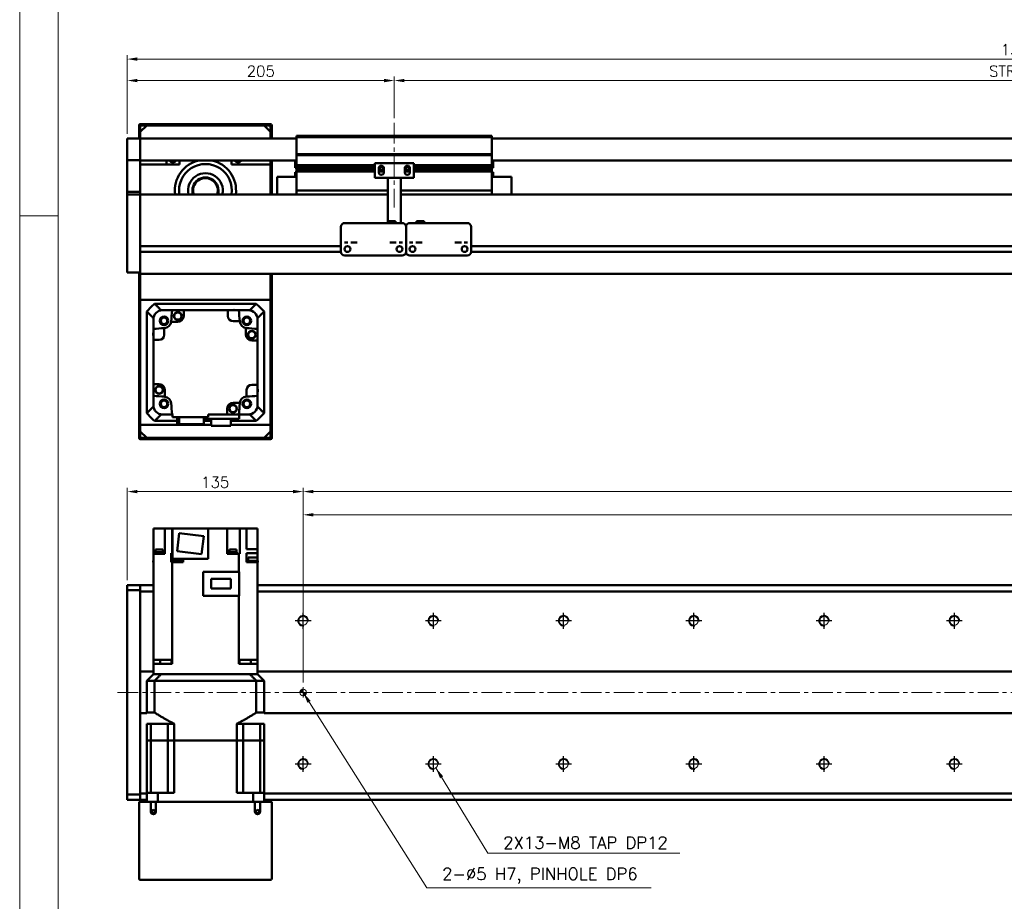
# Model space of a CAD drawing. Header units: millimetres. Extents: x 46891 to 51038, y 6223 to 10291.
# Tile 2 of 5: x 48547 to 49303, y 8883 to 9560. Entities that reach past the tile are written whole.
import ezdxf

# ---------------------------------------------------------------- set-up
doc = ezdxf.new("R2010")
doc.units = ezdxf.units.MM
doc.header["$LTSCALE"] = 0.5
doc.linetypes.add('CENTER', pattern=[50.8, 31.75, -6.35, 6.35, -6.35])
doc.layers.get('0').update_dxf_attribs({"lineweight": 20})
doc.layers.add('1', color=1, linetype='CENTER', lineweight=13)
doc.layers.add('외형선(ISO)', color=7, linetype='Continuous', lineweight=50)
doc.layers.add('C', color=1, linetype='CENTER')
doc.layers.add('DIM', color=4, linetype='Continuous')
doc.styles.add('DSR TEXT', font='romans.shx', dxfattribs={"bigfont": 'whgtxt.shx'})
doc.styles.get("Standard").update_dxf_attribs({"font": 'romans.shx', "bigfont": 'whgtxt.shx'})
doc.dimstyles.new('DSR', dxfattribs={"dimscale": 2, "dimtxt": 3, "dimasz": 3, "dimexe": 0.5, "dimexo": 0.5, "dimgap": 0.5, "dimtad": 1, "dimdsep": 46, "dimtxsty": 'Standard', "dimcen": 2.5, "dimclrd": 4, "dimclre": 4, "dimclrt": 2, "dimadec": 0, "dimazin": 2, "dimtfac": 1, "dimtmove": 0, "dimatfit": 3, "dimfxl": 0, "dimlwd": -1, "dimlwe": -1, "dimarcsym": 0})

# ---------------------------------------------------------------- blocks, each defined once
blk = doc.blocks.new('A$C1C1952E1')
at = {"color": 1}
blk.add_lwpolyline([(0, 0), (420, 0), (420, 297), (0, 297)], close=True, dxfattribs=at)
at = {"color": 3}
blk.add_lwpolyline([(5, 5), (415, 5), (415, 292), (5, 292)], close=True, dxfattribs=at)
blk = doc.blocks.new('*D81')
at = {"color": 1, "linetype": 'ByBlock'}
for p, q in [((48629.29, 9472.83), (48629.29, 9516.64)), ((48826.49, 9513.64), (48637.09, 9513.64)), ((48834.29, 9484.83), (48834.29, 9516.64))]:
    blk.add_line(p, q, dxfattribs=at)
at = {"color": 1}
for points in [[(48637.09, 9514.94), (48637.09, 9512.34), (48629.29, 9513.64)], [(48826.49, 9514.94), (48826.49, 9512.34), (48834.29, 9513.64)]]:
    blk.add_solid(points, dxfattribs=at)
at = {"layer": 'Defpoints', "color": 0}
for p in [(48629.29, 9513.64), (48834.29, 9481.23), (48629.29, 9469.23)]:
    blk.add_point(p, dxfattribs=at)
at = {"color": 3, "insert": (48731.79, 9520.84), "char_height": 8.4, "attachment_point": 5, "style": 'DSR TEXT'}
blk.add_mtext('205', dxfattribs=at)
blk = doc.blocks.new('*D82')
at = {"color": 1, "linetype": 'ByBlock'}
for p, q in [((48834.29, 9484.83), (48834.29, 9516.64)), ((48842.09, 9513.64), (49826.49, 9513.64)), ((49834.29, 9484.83), (49834.29, 9516.64))]:
    blk.add_line(p, q, dxfattribs=at)
at = {"color": 1}
for points in [[(48842.09, 9514.94), (48842.09, 9512.34), (48834.29, 9513.64)], [(49826.49, 9514.94), (49826.49, 9512.34), (49834.29, 9513.64)]]:
    blk.add_solid(points, dxfattribs=at)
at = {"layer": 'Defpoints', "color": 0}
for p in [(49834.29, 9513.64), (48834.29, 9481.23), (49834.29, 9481.23)]:
    blk.add_point(p, dxfattribs=at)
at = {"color": 3, "insert": (49334.29, 9520.84), "char_height": 8.4, "attachment_point": 5, "style": 'DSR TEXT'}
blk.add_mtext('STROKE : 1000', dxfattribs=at)
blk = doc.blocks.new('*D84')
at = {"color": 1, "linetype": 'ByBlock'}
for p, q in [((48629.29, 9472.83), (48629.29, 9533.13)), ((49999.29, 9472.83), (49999.29, 9533.13)), ((49991.49, 9530.13), (48637.09, 9530.13))]:
    blk.add_line(p, q, dxfattribs=at)
at = {"color": 1}
for points in [[(48637.09, 9531.43), (48637.09, 9528.83), (48629.29, 9530.13)], [(49991.49, 9531.43), (49991.49, 9528.83), (49999.29, 9530.13)]]:
    blk.add_solid(points, dxfattribs=at)
at = {"layer": 'Defpoints', "color": 0}
for p in [(48629.29, 9530.13), (48629.29, 9469.23), (49999.29, 9469.23)]:
    blk.add_point(p, dxfattribs=at)
at = {"color": 3, "insert": (49314.29, 9537.33), "char_height": 8.4, "attachment_point": 5, "style": 'DSR TEXT'}
blk.add_mtext('1370', dxfattribs=at)
blk = doc.blocks.new('tap8')
blk.add_circle((0, 0), 3.4)
at = {"layer": 'C', "color": 1, "linetype": 'CENTER'}
for p, q in [((-6.05, 0), (6.05, 0)), ((0, -6.05), (0, 6.05))]:
    blk.add_line(p, q, dxfattribs=at)
at = {"layer": 'DIM', "color": 3}
blk.add_arc((0, 0), 4, 263.84551, 189.43144, dxfattribs=at)
blk = doc.blocks.new('A$C33E56CC6')
h = blk.add_hatch()
h.set_pattern_fill('ANSI31', color=256, style=0)
h.set_pattern_definition([(45, (-7065.45672, -6508.5399), (-0.0883883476, 0.0883883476), [])])
h.paths.add_polyline_path([(4, 6.5, 0.414214), (1.5, 4), (4, 4)])
h.paths.add_polyline_path([(6.5, 4), (4, 4), (4, 1.5, 0.414214)])
blk.add_circle((4, 4), 2.5)
at = {"layer": '1'}
for p, q in [((4, 0), (4, 8)), ((0, 4), (8, 4))]:
    blk.add_line(p, q, dxfattribs=at)
blk = doc.blocks.new('*D86')
at = {"color": 1, "linetype": 'ByBlock'}
for p, q in [((48764.29, 9051.34), (48764.29, 9183.16)), ((48772.09, 9180.16), (49956.49, 9180.16)), ((49964.29, 9051.34), (49964.29, 9183.16))]:
    blk.add_line(p, q, dxfattribs=at)
at = {"color": 1}
for points in [[(48772.09, 9181.46), (48772.09, 9178.86), (48764.29, 9180.16)], [(49956.49, 9181.46), (49956.49, 9178.86), (49964.29, 9180.16)]]:
    blk.add_solid(points, dxfattribs=at)
at = {"layer": 'Defpoints', "color": 0}
for p in [(49964.29, 9180.16), (48764.29, 9047.74), (49964.29, 9047.74)]:
    blk.add_point(p, dxfattribs=at)
at = {"color": 3, "insert": (49364.29, 9187.36), "char_height": 8.4, "attachment_point": 5, "style": 'DSR TEXT'}
blk.add_mtext('1200%%P0.02', dxfattribs=at)
blk = doc.blocks.new('*D88')
at = {"color": 1, "linetype": 'ByBlock'}
for p, q in [((48764.29, 9108.39), (48764.29, 9200.98)), ((49964.29, 9108.39), (49964.29, 9200.98)), ((49956.49, 9197.98), (48772.09, 9197.98))]:
    blk.add_line(p, q, dxfattribs=at)
at = {"color": 1}
for points in [[(48772.09, 9199.28), (48772.09, 9196.68), (48764.29, 9197.98)], [(49956.49, 9199.28), (49956.49, 9196.68), (49964.29, 9197.98)]]:
    blk.add_solid(points, dxfattribs=at)
at = {"layer": 'Defpoints', "color": 0}
for p in [(48764.29, 9197.98), (48764.29, 9104.79), (49964.29, 9104.79)]:
    blk.add_point(p, dxfattribs=at)
at = {"color": 3, "insert": (49364.29, 9205.18), "char_height": 8.4, "attachment_point": 5, "style": 'DSR TEXT'}
blk.add_mtext('12X100PITCH=1200', dxfattribs=at)
blk = doc.blocks.new('*D89')
at = {"color": 1, "linetype": 'ByBlock'}
for p, q in [((48629.29, 9129.84), (48629.29, 9200.98)), ((48764.29, 9108.39), (48764.29, 9200.98)), ((48756.49, 9197.98), (48637.09, 9197.98))]:
    blk.add_line(p, q, dxfattribs=at)
at = {"color": 1}
for points in [[(48637.09, 9199.28), (48637.09, 9196.68), (48629.29, 9197.98)], [(48756.49, 9199.28), (48756.49, 9196.68), (48764.29, 9197.98)]]:
    blk.add_solid(points, dxfattribs=at)
at = {"layer": 'Defpoints', "color": 0}
for p in [(48629.29, 9197.98), (48629.29, 9126.24), (48764.29, 9104.79)]:
    blk.add_point(p, dxfattribs=at)
at = {"color": 3, "insert": (48696.79, 9205.18), "char_height": 8.4, "attachment_point": 5, "style": 'DSR TEXT'}
blk.add_mtext('135', dxfattribs=at)

msp = doc.modelspace()

# ---------------------------------------------------------------- linework, layer by layer
at = {"color": 1}
msp.add_line((48576.33082, 9409.88267), (48546.67132, 9409.88267), dxfattribs=at)
at = {"layer": '1'}
for p, q in [((48834.29456, 9481.23276), (48834.29456, 9416.23276)), ((50009.29456, 9043.74205), (48619.29456, 9043.74205))]:
    msp.add_line(p, q, dxfattribs=at)
at = {"layer": '외형선(ISO)'}
for p, q in [((48647.29456, 9480.23276), (48639.29456, 9480.23276)), ((48647.29456, 9479.23276), (48647.29456, 9480.23276)), ((48647.29456, 9480.23276), (48651.29456, 9480.23276)), ((48651.29456, 9480.23276), (48651.29456, 9479.23276)), ((48727.29456, 9480.23276), (48651.29456, 9480.23276)), ((48727.29456, 9479.23276), (48727.29456, 9480.23276)), ((48727.29456, 9480.23276), (48731.29456, 9480.23276)), ((48731.29456, 9480.23276), (48731.29456, 9479.23276)), ((48739.29456, 9480.23276), (48731.29456, 9480.23276)), ((48638.29456, 9479.23276), (48638.29456, 9469.23276)), ((48639.29456, 9474.23276), (48644.29456, 9479.23276)), ((48639.29456, 9469.23276), (48639.29456, 9478.73276)), ((48639.29456, 9474.23276), (48639.29456, 9469.23276)), ((48639.79456, 9479.23276), (48647.29456, 9479.23276)), ((48734.29456, 9479.23276), (48644.29456, 9479.23276)), ((48651.29456, 9479.23276), (48727.29456, 9479.23276)), ((48731.29456, 9479.23276), (48738.79456, 9479.23276)), ((48734.29456, 9479.23276), (48739.29456, 9474.23276)), ((48739.29456, 9478.73276), (48739.29456, 9469.23276)), ((48739.29456, 9469.23276), (48739.29456, 9474.23276)), ((48740.29456, 9469.23276), (48740.29456, 9479.23276)), ((48629.29456, 9469.23276), (48629.29456, 9467.23276)), ((48639.29456, 9469.23276), (48629.29456, 9469.23276)), ((48629.29456, 9465.72004), (48629.29456, 9467.23276)), ((48629.29456, 9465.22106), (48629.29456, 9465.72004)), ((48629.29456, 9465.22106), (48629.29456, 9463.68048)), ((48639.29456, 9467.23276), (48639.29456, 9469.23276)), ((48759.29456, 9469.23276), (48639.29456, 9469.23276)), ((48639.29456, 9469.23276), (48639.29456, 9467.23276)), ((48639.29456, 9467.23276), (48639.29456, 9465.72004)), ((48639.29456, 9465.72004), (48639.29456, 9467.23276)), ((48639.29456, 9465.72004), (48639.29456, 9465.22106)), ((48639.29456, 9465.22106), (48639.29456, 9465.72004)), ((48639.29456, 9463.68048), (48639.29456, 9465.22106)), ((48639.29456, 9465.22106), (48639.29456, 9463.68048)), ((48759.29456, 9470.23276), (48759.29456, 9471.23276)), ((48909.29456, 9471.23276), (48759.29456, 9471.23276)), ((48759.29456, 9457.23276), (48759.29456, 9470.23276)), ((48759.29456, 9470.23276), (48909.29456, 9470.23276)), ((48909.29456, 9471.23276), (48909.29456, 9470.23276)), ((48909.29456, 9470.23276), (48909.29456, 9457.23276)), ((49989.29456, 9469.23276), (48909.29456, 9469.23276)), ((48629.29456, 9463.68048), (48629.29456, 9460.69588)), ((48629.29456, 9452.91844), (48629.29456, 9460.69588)), ((48639.29456, 9460.69588), (48639.29456, 9463.68048)), ((48639.29456, 9463.68048), (48639.29456, 9460.69588)), ((48639.29456, 9460.69588), (48639.29456, 9452.91844)), ((48639.29456, 9452.91844), (48639.29456, 9460.69588)), ((48629.29456, 9452.55946), (48629.29456, 9452.91844)), ((48629.29456, 9428.15582), (48629.29456, 9452.55946)), ((48639.29456, 9452.55946), (48629.29456, 9452.55946)), ((48639.29456, 9452.91844), (48639.29456, 9452.55946)), ((48639.29456, 9452.55946), (48639.29456, 9428.15582)), ((48759.29456, 9452.23276), (48639.29456, 9452.23276)), ((48659.29456, 9452.23276), (48659.29456, 9449.23276)), ((48669.29456, 9452.23276), (48669.29456, 9449.23276)), ((48709.29456, 9449.23276), (48709.29456, 9452.23276)), ((48739.29456, 9452.23276), (48739.29456, 9449.23276)), ((48740.29456, 9426.23276), (48740.29456, 9452.23276)), ((48758.29456, 9446.63276), (48758.29456, 9452.23276)), ((48759.29456, 9456.23276), (48759.29456, 9457.23276)), ((48759.29456, 9457.23276), (48909.29456, 9457.23276)), ((48759.29456, 9455.23276), (48759.29456, 9456.23276)), ((48759.29456, 9456.23276), (48909.29456, 9456.23276)), ((48759.29456, 9448.73276), (48759.29456, 9455.23276)), ((48849.29456, 9450.23276), (48819.29456, 9450.23276)), ((48819.29456, 9438.83276), (48819.29456, 9450.23276)), ((48849.29456, 9450.23276), (48849.29456, 9438.83276)), ((48909.29456, 9457.23276), (48909.29456, 9456.23276)), ((48909.29456, 9456.23276), (48909.29456, 9455.23276)), ((48909.29456, 9455.23276), (48909.29456, 9448.73276)), ((49989.29456, 9452.23276), (48909.29456, 9452.23276)), ((48910.29456, 9452.23276), (48910.29456, 9446.63276)), ((48669.29456, 9449.23276), (48639.29456, 9449.23276)), ((48739.29456, 9449.23276), (48709.29456, 9449.23276)), ((48739.29456, 9426.23276), (48739.29456, 9449.23276)), ((48758.29456, 9446.63276), (48759.29456, 9446.63276)), ((48758.29456, 9443.20276), (48758.29456, 9439.73276)), ((48759.28516, 9443.20276), (48758.29456, 9443.20276)), ((48759.29456, 9448.23276), (48759.29456, 9448.73276)), ((48759.29456, 9448.73276), (48819.29456, 9448.73276)), ((48759.29456, 9447.73276), (48759.29456, 9448.23276)), ((48759.29456, 9448.23276), (48819.29456, 9448.23276)), ((48759.29456, 9446.73276), (48759.29456, 9447.73276)), ((48759.29456, 9447.73276), (48819.29456, 9447.73276)), ((48759.29456, 9446.23276), (48759.29456, 9446.73276)), ((48759.29456, 9446.73276), (48819.29456, 9446.73276)), ((48759.29456, 9445.73276), (48759.29456, 9446.23276)), ((48759.29456, 9446.23276), (48819.29456, 9446.23276)), ((48759.29456, 9444.73276), (48759.29456, 9445.73276)), ((48759.29456, 9445.73276), (48819.29456, 9445.73276)), ((48759.29456, 9444.23276), (48759.29456, 9444.73276)), ((48759.29456, 9444.73276), (48819.29456, 9444.73276)), ((48759.29456, 9443.73276), (48759.29456, 9444.23276)), ((48759.29456, 9444.23276), (48819.29456, 9444.23276)), ((48759.29456, 9430.23276), (48759.29456, 9443.73276)), ((48759.29456, 9443.73276), (48819.29456, 9443.73276)), ((48822.29456, 9446.23276), (48823.06506, 9446.23276)), ((48822.29456, 9443.23276), (48822.29456, 9446.23276)), ((48822.29456, 9445.73276), (48823.17131, 9445.73276)), ((48822.29456, 9444.73276), (48826.29456, 9444.73276)), ((48822.29456, 9444.23276), (48826.29456, 9444.23276)), ((48822.29456, 9443.73276), (48826.29456, 9443.73276)), ((48822.35806, 9446.73276), (48823.17131, 9446.73276)), ((48822.97168, 9447.73276), (48825.61743, 9447.73276)), ((48825.4178, 9446.73276), (48826.23105, 9446.73276)), ((48825.4178, 9445.73276), (48826.29456, 9445.73276)), ((48825.52406, 9446.23276), (48826.29456, 9446.23276)), ((48826.29456, 9446.23276), (48826.29456, 9443.23276)), ((48842.29456, 9446.23276), (48843.06506, 9446.23276)), ((48842.29456, 9443.23276), (48842.29456, 9446.23276)), ((48842.29456, 9445.73276), (48843.17131, 9445.73276)), ((48842.29456, 9444.73276), (48846.29456, 9444.73276)), ((48842.29456, 9444.23276), (48846.29456, 9444.23276)), ((48842.29456, 9443.73276), (48846.29456, 9443.73276)), ((48842.35806, 9446.73276), (48843.17131, 9446.73276)), ((48842.97168, 9447.73276), (48845.61743, 9447.73276)), ((48845.4178, 9446.73276), (48846.23105, 9446.73276)), ((48845.4178, 9445.73276), (48846.29456, 9445.73276)), ((48845.52406, 9446.23276), (48846.29456, 9446.23276)), ((48846.29456, 9446.23276), (48846.29456, 9443.23276)), ((48849.29456, 9448.73276), (48909.29456, 9448.73276)), ((48849.29456, 9448.23276), (48909.29456, 9448.23276)), ((48849.29456, 9447.73276), (48909.29456, 9447.73276)), ((48849.29456, 9446.73276), (48909.29456, 9446.73276)), ((48849.29456, 9446.23276), (48909.29456, 9446.23276)), ((48849.29456, 9445.73276), (48909.29456, 9445.73276)), ((48849.29456, 9444.73276), (48909.29456, 9444.73276)), ((48849.29456, 9444.23276), (48909.29456, 9444.23276)), ((48849.29456, 9443.73276), (48909.29456, 9443.73276)), ((48909.29456, 9448.73276), (48909.29456, 9448.23276)), ((48909.29456, 9448.23276), (48909.29456, 9447.73276)), ((48909.29456, 9447.73276), (48909.29456, 9446.73276)), ((48909.29456, 9446.73276), (48909.29456, 9446.23276)), ((48910.29456, 9446.63276), (48909.29456, 9446.63276)), ((48909.29456, 9446.23276), (48909.29456, 9445.73276)), ((48909.29456, 9445.73276), (48909.29456, 9444.73276)), ((48909.29456, 9444.73276), (48909.29456, 9444.23276)), ((48909.29456, 9444.23276), (48909.29456, 9443.73276)), ((48909.29456, 9443.73276), (48909.29456, 9430.23276)), ((48910.29456, 9443.20276), (48909.30395, 9443.20276)), ((48910.29456, 9439.73276), (48910.29456, 9443.20276)), ((48744.29456, 9439.73276), (48744.29456, 9426.23276)), ((48759.29456, 9439.73276), (48744.29456, 9439.73276)), ((48829.29456, 9438.83276), (48819.29456, 9438.83276)), ((48829.29456, 9439.33276), (48829.29456, 9438.83276)), ((48839.29456, 9438.83276), (48829.29456, 9438.83276)), ((48829.29456, 9436.73276), (48829.29456, 9438.83276)), ((48829.29456, 9436.73276), (48829.29456, 9405.73295)), ((48839.29456, 9438.83276), (48839.29456, 9439.33276)), ((48849.29456, 9438.83276), (48839.29456, 9438.83276)), ((48839.29456, 9438.83276), (48839.29456, 9436.73276)), ((48839.29456, 9404.23296), (48839.29456, 9436.73276)), ((48909.29456, 9439.73276), (48924.29456, 9439.73276)), ((48924.29456, 9426.23276), (48924.29456, 9439.73276)), ((48629.29456, 9426.23276), (48629.29456, 9428.15582)), ((48639.29456, 9428.15582), (48629.29456, 9428.15582)), ((48639.29456, 9428.15582), (48639.29456, 9426.23276)), ((48759.29456, 9430.23276), (48759.29456, 9429.23276)), ((48759.29456, 9426.23276), (48759.29456, 9429.23276)), ((48759.29456, 9429.23276), (48829.29456, 9429.23276)), ((48839.29456, 9429.23276), (48909.29456, 9429.23276)), ((48909.29456, 9429.23276), (48909.29456, 9430.23276)), ((48909.29456, 9429.23276), (48909.29456, 9426.23276)), ((48629.29456, 9426.23276), (48629.29456, 9423.23276)), ((48639.29456, 9426.23276), (48629.29456, 9426.23276)), ((48629.29456, 9371.4754), (48629.29456, 9423.23276)), ((48639.29456, 9426.23276), (48639.29456, 9423.23276)), ((48639.29456, 9426.23276), (48829.29456, 9426.23276)), ((48639.29456, 9423.23276), (48639.29456, 9426.23276)), ((48639.29456, 9386.68276), (48639.29456, 9423.23276)), ((48639.29456, 9423.23276), (48639.29456, 9371.4754)), ((48839.29456, 9426.23276), (49989.29456, 9426.23276)), ((48829.29456, 9405.73295), (48829.29456, 9404.23296)), ((48829.29456, 9405.73295), (48835.29456, 9405.73295)), ((48835.29456, 9405.73295), (48835.29456, 9404.23296)), ((48857.29456, 9405.73295), (48851.29456, 9405.73295)), ((48851.29456, 9404.23296), (48851.29456, 9405.73295)), ((48857.29456, 9404.23296), (48857.29456, 9405.73295)), ((48793.29456, 9391.23296), (48793.29456, 9401.23296)), ((48796.29456, 9404.23296), (48840.29456, 9404.23296)), ((48843.29456, 9401.23296), (48843.29456, 9391.23296)), ((48843.29456, 9391.23296), (48843.29456, 9401.23296)), ((48846.29456, 9404.23296), (48890.29456, 9404.23296)), ((48893.29456, 9401.23296), (48893.29456, 9391.23296)), ((48793.29456, 9391.23296), (48793.29456, 9389.23295)), ((48843.29456, 9389.23295), (48843.29456, 9391.23296)), ((48843.29456, 9391.23296), (48843.29456, 9389.23295)), ((48893.29456, 9389.23295), (48893.29456, 9391.23296)), ((48639.29456, 9386.48276), (48793.29456, 9386.48276)), ((48639.29456, 9381.98276), (48793.305, 9381.98276)), ((48793.29456, 9389.23293), (48793.29456, 9389.23295)), ((48793.29456, 9388.73292), (48793.29456, 9389.23293)), ((48793.29456, 9382.23292), (48793.29456, 9388.73292)), ((48798.26774, 9386.48276), (48798.32137, 9386.48276)), ((48838.26774, 9386.48276), (48838.32137, 9386.48276)), ((48843.28411, 9381.98276), (48843.305, 9381.98276)), ((48843.29456, 9389.23295), (48843.29456, 9389.23293)), ((48843.29456, 9389.23293), (48843.29456, 9389.23295)), ((48843.29456, 9389.23293), (48843.29456, 9388.73292)), ((48843.29456, 9388.73292), (48843.29456, 9389.23293)), ((48843.29456, 9388.73292), (48843.29456, 9382.23292)), ((48843.29456, 9382.23292), (48843.29456, 9388.73292)), ((48848.26774, 9386.48276), (48848.32137, 9386.48276)), ((48888.26774, 9386.48276), (48888.32137, 9386.48276)), ((48893.28411, 9381.98276), (49797.305, 9381.98276)), ((48893.29456, 9389.23295), (48893.29456, 9389.23293)), ((48893.29456, 9389.23293), (48893.29456, 9388.73292)), ((48893.29456, 9388.73292), (48893.29456, 9382.23292)), ((48893.29456, 9386.48276), (49797.29456, 9386.48276)), ((48639.29456, 9371.4754), (48639.29456, 9381.78276)), ((48796.29456, 9379.23292), (48840.29456, 9379.23292)), ((48846.29456, 9379.23292), (48890.29456, 9379.23292)), ((48629.29456, 9371.4754), (48629.29456, 9369.35408)), ((48629.29456, 9366.23276), (48629.29456, 9369.35408)), ((48639.29456, 9371.4754), (48639.29456, 9369.35408)), ((48639.29456, 9369.35408), (48639.29456, 9371.4754)), ((48639.29456, 9365.23276), (48639.29456, 9369.35408)), ((48639.29456, 9369.35408), (48639.29456, 9366.23276)), ((48629.29456, 9366.23276), (48639.29456, 9366.23276)), ((48638.29456, 9366.23276), (48638.29456, 9239.23276)), ((48639.29456, 9365.23276), (49989.29456, 9365.23276)), ((48639.29456, 9365.23276), (48639.29456, 9345.23276)), ((48639.29456, 9239.73276), (48639.29456, 9365.23276)), ((48739.29456, 9345.23276), (48739.29456, 9365.23276)), ((48739.29456, 9365.23276), (48739.29456, 9239.73276)), ((48740.29456, 9239.23276), (48740.29456, 9365.23276)), ((48639.29456, 9345.23276), (48739.29456, 9345.23276)), ((48728.29715, 9342.23276), (48650.29196, 9342.23276)), ((48655.29088, 9337.23276), (48656.29456, 9337.23276)), ((48663.62837, 9337.23276), (48656.29456, 9337.23276)), ((48663.62837, 9337.23276), (48672.59456, 9337.23276)), ((48706.49456, 9337.23276), (48672.59456, 9337.23276)), ((48672.59456, 9337.23276), (48672.59456, 9332.83276)), ((48706.49456, 9337.23276), (48714.96074, 9337.23276)), ((48706.49456, 9332.83276), (48706.49456, 9337.23276)), ((48722.29456, 9337.23276), (48714.96074, 9337.23276)), ((48722.29456, 9337.23276), (48723.29823, 9337.23276)), ((48644.29456, 9336.23536), (48644.29456, 9258.23017)), ((48649.29456, 9330.23276), (48649.29456, 9331.23644)), ((48649.29456, 9330.23276), (48649.29456, 9322.89895)), ((48729.29456, 9330.23276), (48729.29456, 9331.23644)), ((48729.29456, 9322.89895), (48729.29456, 9330.23276)), ((48734.29456, 9258.23017), (48734.29456, 9336.23536)), ((48649.29456, 9314.43276), (48649.29456, 9322.89895)), ((48657.69456, 9323.55471), (48657.69456, 9318.43276)), ((48668.09456, 9328.33276), (48662.92745, 9328.33276)), ((48715.6165, 9328.83276), (48710.49456, 9328.83276)), ((48720.39456, 9318.43276), (48720.39456, 9323.59987)), ((48729.29456, 9322.89895), (48729.29456, 9313.93276)), ((48649.29456, 9314.43276), (48649.29456, 9280.53276)), ((48653.69456, 9314.43276), (48649.29456, 9314.43276)), ((48729.29456, 9313.93276), (48724.89456, 9313.93276)), ((48729.29456, 9280.03276), (48729.29456, 9313.93276)), ((48649.29456, 9271.56657), (48649.29456, 9280.53276)), ((48649.29456, 9280.53276), (48653.69456, 9280.53276)), ((48658.19456, 9276.03276), (48658.19456, 9270.86565)), ((48720.89456, 9270.91082), (48720.89456, 9276.03276)), ((48724.89456, 9280.03276), (48729.29456, 9280.03276)), ((48729.29456, 9271.56657), (48729.29456, 9280.03276)), ((48649.29456, 9271.56657), (48649.29456, 9264.23276)), ((48729.29456, 9264.23276), (48729.29456, 9271.56657)), ((48649.29456, 9263.22909), (48649.29456, 9264.23276)), ((48705.99456, 9261.63276), (48705.99456, 9257.23276)), ((48710.49456, 9266.13276), (48715.66167, 9266.13276)), ((48715.29456, 9253.83276), (48715.29456, 9261.26131)), ((48729.29456, 9263.22909), (48729.29456, 9264.23276)), ((48655.29088, 9257.23276), (48656.29456, 9257.23276)), ((48663.62837, 9257.23276), (48656.29456, 9257.23276)), ((48664.09456, 9257.23276), (48663.62837, 9257.23276)), ((48664.09456, 9255.23276), (48664.09456, 9257.23276)), ((48664.09456, 9255.23276), (48691.49456, 9255.23276)), ((48667.51228, 9249.73276), (48667.51228, 9255.23276)), ((48669.21845, 9255.23276), (48669.21845, 9249.73276)), ((48688.07683, 9249.73276), (48688.07683, 9255.23276)), ((48688.07683, 9253.83276), (48715.29456, 9253.83276)), ((48705.99456, 9257.23276), (48691.49456, 9257.23276)), ((48691.49456, 9255.23276), (48691.49456, 9257.23276)), ((48693.74456, 9253.83276), (48693.74456, 9248.43276)), ((48705.99456, 9257.23276), (48714.96074, 9257.23276)), ((48708.84456, 9248.43276), (48708.84456, 9253.83276)), ((48722.29456, 9257.23276), (48715.29456, 9257.23276)), ((48722.29456, 9257.23276), (48723.29823, 9257.23276)), ((48639.29456, 9249.23276), (48639.29456, 9244.23276)), ((48693.74456, 9249.23276), (48639.29456, 9249.23276)), ((48650.29196, 9252.23276), (48667.51228, 9252.23276)), ((48667.51228, 9249.73276), (48669.21845, 9249.73276)), ((48669.21845, 9249.73276), (48688.07683, 9249.73276)), ((48688.07683, 9252.23276), (48693.74456, 9252.23276)), ((48693.74456, 9248.43276), (48708.84456, 9248.43276)), ((48708.84456, 9252.23276), (48728.29715, 9252.23276)), ((48739.29456, 9249.23276), (48708.84456, 9249.23276)), ((48739.29456, 9244.23276), (48739.29456, 9249.23276)), ((48644.29456, 9239.23276), (48639.29456, 9244.23276)), ((48639.29456, 9238.23276), (48647.29456, 9238.23276)), ((48647.29456, 9239.23276), (48639.79456, 9239.23276)), ((48644.29456, 9239.23276), (48734.29456, 9239.23276)), ((48647.29456, 9238.23276), (48647.29456, 9239.23276)), ((48651.29456, 9238.23276), (48647.29456, 9238.23276)), ((48651.29456, 9239.23276), (48651.29456, 9238.23276)), ((48727.29456, 9239.23276), (48651.29456, 9239.23276)), ((48651.29456, 9238.23276), (48727.29456, 9238.23276)), ((48727.29456, 9238.23276), (48727.29456, 9239.23276)), ((48731.29456, 9238.23276), (48727.29456, 9238.23276)), ((48731.29456, 9239.23276), (48731.29456, 9238.23276)), ((48738.79456, 9239.23276), (48731.29456, 9239.23276)), ((48731.29456, 9238.23276), (48739.29456, 9238.23276)), ((48739.29456, 9244.23276), (48734.29456, 9239.23276)), ((48649.29456, 9150.24205), (48649.29456, 9169.74205)), ((48649.29456, 9169.74205), (48653.69456, 9169.74205)), ((48658.19456, 9169.74205), (48653.69456, 9169.74205)), ((48662.96189, 9169.74205), (48658.19456, 9169.74205)), ((48658.19456, 9150.24205), (48658.19456, 9169.74205)), ((48662.96189, 9169.74205), (48663.62837, 9169.74205)), ((48663.62837, 9169.74205), (48663.62837, 9150.74205)), ((48664.09456, 9169.74205), (48663.62837, 9169.74205)), ((48664.09456, 9169.74205), (48691.49456, 9169.74205)), ((48664.09456, 9146.24205), (48664.09456, 9169.74205)), ((48667.51228, 9152.15199), (48669.21845, 9166.04763)), ((48669.21845, 9166.04763), (48688.07683, 9163.73212)), ((48688.07683, 9163.73212), (48686.37066, 9149.83647)), ((48705.99456, 9169.74205), (48691.49456, 9169.74205)), ((48691.49456, 9169.74205), (48691.49456, 9146.24205)), ((48705.99456, 9169.74205), (48705.99456, 9150.24205)), ((48710.49456, 9169.74205), (48705.99456, 9169.74205)), ((48710.49456, 9169.74205), (48715.66167, 9169.74205)), ((48720.7384, 9169.74205), (48715.66167, 9169.74205)), ((48715.66167, 9169.74205), (48715.66167, 9150.24205)), ((48720.7384, 9169.74205), (48720.89456, 9169.74205)), ((48720.89456, 9153.74205), (48720.89456, 9169.74205)), ((48724.89456, 9169.74205), (48720.89456, 9169.74205)), ((48724.89456, 9169.74205), (48729.29456, 9169.74205)), ((48729.29456, 9153.74205), (48729.29456, 9169.74205)), ((48649.29456, 9068.74205), (48649.29456, 9150.24205)), ((48649.29456, 9150.24205), (48657.85071, 9150.24205)), ((48650.73362, 9150.74205), (48656.73362, 9150.74205)), ((48650.73362, 9150.74205), (48650.73362, 9150.24205)), ((48650.78362, 9151.44205), (48656.68362, 9151.44205)), ((48650.78362, 9151.44205), (48650.78362, 9150.74205)), ((48650.98362, 9153.44205), (48656.48362, 9153.44205)), ((48650.98362, 9153.44205), (48650.98362, 9151.44205)), ((48656.48362, 9153.44205), (48656.48362, 9151.44205)), ((48656.68362, 9151.44205), (48656.68362, 9150.74205)), ((48656.73362, 9150.74205), (48656.73362, 9150.24205)), ((48658.19456, 9150.24205), (48657.85071, 9150.24205)), ((48662.97261, 9145.74205), (48662.97261, 9150.74205)), ((48663.62837, 9150.74205), (48662.97261, 9150.74205)), ((48663.62837, 9150.74205), (48664.09456, 9150.74205)), ((48686.37066, 9149.83647), (48667.51228, 9152.15199)), ((48705.99456, 9150.24205), (48714.96074, 9150.24205)), ((48707.49313, 9150.74205), (48713.49313, 9150.74205)), ((48707.49313, 9150.74205), (48707.49313, 9150.24205)), ((48707.54313, 9151.44205), (48713.44313, 9151.44205)), ((48707.54313, 9151.44205), (48707.54313, 9150.74205)), ((48707.74313, 9153.44205), (48713.24313, 9153.44205)), ((48707.74313, 9153.44205), (48707.74313, 9151.44205)), ((48713.24313, 9153.44205), (48713.24313, 9151.44205)), ((48713.44313, 9151.44205), (48713.44313, 9150.74205)), ((48713.49313, 9150.74205), (48713.49313, 9150.24205)), ((48714.96074, 9136.39205), (48714.96074, 9150.24205)), ((48714.96074, 9150.24205), (48715.62723, 9150.24205)), ((48715.66167, 9150.24205), (48715.62723, 9150.24205)), ((48720.89456, 9153.74205), (48729.29456, 9153.74205)), ((48720.89456, 9150.74205), (48720.89456, 9145.74205)), ((48729.29456, 9150.74205), (48720.89456, 9150.74205)), ((48729.29456, 9150.74205), (48729.29456, 9153.74205)), ((48729.29456, 9150.74205), (48729.29456, 9145.74205)), ((48649.07466, 9144.74205), (48649.29456, 9144.74205)), ((48649.07466, 9143.74205), (48649.07466, 9144.74205)), ((48649.29456, 9143.74205), (48649.07466, 9143.74205)), ((48662.96992, 9145.74205), (48662.96992, 9143.74205)), ((48662.97261, 9145.74205), (48662.96992, 9145.74205)), ((48662.96992, 9143.74205), (48663.62837, 9143.74205)), ((48664.08394, 9145.74205), (48662.97261, 9145.74205)), ((48663.62837, 9143.74205), (48666.31001, 9143.74205)), ((48663.62837, 9143.74205), (48663.62837, 9068.74205)), ((48663.78394, 9144.74205), (48671.38394, 9144.74205)), ((48663.78394, 9143.74205), (48663.78394, 9144.74205)), ((48664.08394, 9147.34205), (48664.09456, 9147.34205)), ((48664.08394, 9144.74205), (48664.08394, 9147.34205)), ((48691.49456, 9146.24205), (48664.09456, 9146.24205)), ((48668.85786, 9143.74205), (48666.31001, 9143.74205)), ((48668.85786, 9143.74205), (48672.09598, 9143.74205)), ((48671.08394, 9144.74205), (48671.08394, 9146.24205)), ((48671.08394, 9145.74205), (48672.09456, 9145.74205)), ((48671.38394, 9143.74205), (48671.38394, 9144.74205)), ((48672.09456, 9146.24205), (48672.09456, 9145.74205)), ((48672.09598, 9145.74205), (48672.09456, 9145.74205)), ((48672.09598, 9145.74205), (48672.09598, 9143.74205)), ((48720.8555, 9145.74205), (48720.8555, 9143.74205)), ((48720.89456, 9145.74205), (48720.8555, 9145.74205)), ((48720.8555, 9143.74205), (48729.29456, 9143.74205)), ((48720.89456, 9145.74205), (48722.21446, 9145.74205)), ((48721.91446, 9144.74205), (48729.51446, 9144.74205)), ((48721.91446, 9143.74205), (48721.91446, 9144.74205)), ((48722.21446, 9147.34205), (48729.21446, 9147.34205)), ((48722.21446, 9144.74205), (48722.21446, 9147.34205)), ((48729.21446, 9144.74205), (48729.21446, 9147.34205)), ((48729.29456, 9145.74205), (48729.21446, 9145.74205)), ((48729.29456, 9145.74205), (48729.29456, 9144.74205)), ((48729.29456, 9143.74205), (48729.29456, 9068.74205)), ((48729.51446, 9143.74205), (48729.29456, 9143.74205)), ((48729.51446, 9143.74205), (48729.51446, 9144.74205)), ((48687.49456, 9117.84205), (48687.49456, 9136.39205)), ((48687.49456, 9136.39205), (48715.29456, 9136.39205)), ((48715.29456, 9117.84205), (48715.29456, 9136.39205)), ((48629.29456, 9126.24205), (48629.29456, 9125.36337)), ((48639.29456, 9126.24205), (48629.29456, 9126.24205)), ((48629.29456, 9122.24205), (48629.29456, 9125.36337)), ((48639.29456, 9126.24205), (48639.29456, 9125.36337)), ((48639.29456, 9126.24205), (48649.29456, 9126.24205)), ((48639.29456, 9125.36337), (48639.29456, 9126.24205)), ((48639.29456, 9121.24205), (48639.29456, 9125.36337)), ((48639.29456, 9125.36337), (48639.29456, 9122.24205)), ((48693.74456, 9131.06705), (48708.84456, 9131.06705)), ((48693.74456, 9123.61705), (48693.74456, 9131.06705)), ((48708.84456, 9131.06705), (48708.84456, 9123.61705)), ((48729.29456, 9126.24205), (49989.29456, 9126.24205)), ((48629.29456, 9122.24205), (48639.29456, 9122.24205)), ((48629.29456, 8965.24205), (48629.29456, 9122.24205)), ((48639.29456, 9059.74205), (48639.29456, 9121.24205)), ((48639.29456, 9121.24205), (48649.29456, 9121.24205)), ((48687.49456, 9117.84205), (48715.29456, 9117.84205)), ((48708.84456, 9123.61705), (48693.74456, 9123.61705)), ((48714.96074, 9117.84205), (48714.96074, 9068.74205)), ((48729.29456, 9121.24205), (49989.29456, 9121.24205)), ((48657.85071, 9068.74205), (48649.29456, 9068.74205)), ((48649.29456, 9065.74205), (48649.29456, 9068.74205)), ((48649.29456, 9065.74205), (48656.29456, 9065.74205)), ((48649.29456, 9065.74205), (48649.29456, 9057.74205)), ((48654.43028, 9065.74205), (48654.43028, 9068.74205)), ((48663.63699, 9065.74205), (48656.29456, 9065.74205)), ((48657.85071, 9068.74205), (48662.96189, 9068.74205)), ((48663.62837, 9068.74205), (48662.96189, 9068.74205)), ((48663.21767, 9068.74205), (48663.21767, 9065.74205)), ((48663.63699, 9068.74205), (48663.62837, 9068.74205)), ((48663.63699, 9065.74205), (48663.63699, 9068.74205)), ((48714.96074, 9068.74205), (48714.95213, 9068.74205)), ((48714.95213, 9065.74205), (48714.95213, 9068.74205)), ((48722.29456, 9065.74205), (48714.95213, 9065.74205)), ((48715.62723, 9068.74205), (48714.96074, 9068.74205)), ((48715.37144, 9068.74205), (48715.37144, 9065.74205)), ((48715.62723, 9068.74205), (48720.7384, 9068.74205)), ((48729.29456, 9068.74205), (48720.7384, 9068.74205)), ((48722.29456, 9065.74205), (48729.29456, 9065.74205)), ((48724.15884, 9068.74205), (48724.15884, 9065.74205)), ((48729.29456, 9068.74205), (48729.29456, 9065.74205)), ((48729.29456, 9065.74205), (48729.29456, 9057.74205)), ((48639.29456, 9058.8885), (48639.29456, 9059.74205)), ((48649.29456, 9059.74205), (48639.29456, 9059.74205)), ((48639.29456, 9058.53495), (48639.29456, 9058.8885)), ((48639.29456, 9028.94916), (48639.29456, 9058.53495)), ((48639.29456, 9058.53495), (48639.29456, 9028.94916)), ((48644.29456, 9052.74205), (48649.29456, 9057.74205)), ((48649.38265, 9057.74205), (48649.29456, 9057.74205)), ((48655.18753, 9057.74205), (48649.38265, 9057.74205)), ((48655.29088, 9057.74205), (48655.18753, 9057.74205)), ((48655.29088, 9057.74205), (48723.29823, 9057.74205)), ((48656.29456, 9057.74205), (48722.29456, 9057.74205)), ((48723.29823, 9057.74205), (48723.40159, 9057.74205)), ((48729.20646, 9057.74205), (48723.40159, 9057.74205)), ((48729.20646, 9057.74205), (48729.29456, 9057.74205)), ((49989.29456, 9059.74205), (48729.29456, 9059.74205)), ((48729.29456, 9057.74205), (48734.29456, 9052.74205)), ((48644.29456, 9052.74205), (48650.29196, 9052.74205)), ((48644.29456, 9028.29205), (48644.29456, 9052.74205)), ((48650.29196, 9052.74205), (48728.29715, 9052.74205)), ((48650.29196, 9028.29205), (48650.29196, 9052.74205)), ((48728.29715, 9052.74205), (48734.29456, 9052.74205)), ((48728.29715, 9028.29205), (48728.29715, 9052.74205)), ((48734.29456, 9028.29205), (48734.29456, 9052.74205)), ((48639.29456, 9028.59561), (48639.29456, 9028.94916)), ((48639.29456, 9027.74205), (48639.29456, 9028.59561)), ((48639.29456, 8966.24205), (48639.29456, 9027.74205)), ((48639.29456, 9027.74205), (48644.29456, 9027.74205)), ((48650.29196, 9028.29205), (48644.29456, 9028.29205)), ((48734.29456, 9028.29205), (48728.29715, 9028.29205)), ((48734.29456, 9027.74205), (49989.29456, 9027.74205)), ((48647.24234, 9019.74205), (48644.29456, 9019.74205)), ((48644.29456, 9006.74205), (48644.29456, 9019.74205)), ((48647.24234, 9019.74205), (48660.43956, 9019.74205)), ((48647.24234, 9006.74205), (48647.24234, 9019.74205)), ((48665.29456, 9019.74205), (48660.43956, 9019.74205)), ((48660.43956, 9006.74205), (48660.43956, 9019.74205)), ((48665.29456, 9006.74205), (48665.29456, 9019.74205)), ((48718.14956, 9019.74205), (48713.29456, 9019.74205)), ((48713.29456, 9006.74205), (48713.29456, 9019.74205)), ((48731.34677, 9019.74205), (48718.14956, 9019.74205)), ((48718.14956, 9006.74205), (48718.14956, 9019.74205)), ((48734.29456, 9019.74205), (48731.34677, 9019.74205)), ((48731.34677, 9006.74205), (48731.34677, 9019.74205)), ((48734.29456, 9006.74205), (48734.29456, 9019.74205)), ((48644.29456, 9006.74205), (48647.24234, 9006.74205)), ((48644.29456, 9006.74205), (48644.29456, 8966.74205)), ((48647.24234, 9006.74205), (48644.29456, 9006.74205)), ((48647.24234, 9006.74205), (48653.93956, 9006.74205)), ((48647.24234, 8966.74205), (48647.24234, 9006.74205)), ((48647.24234, 9006.74205), (48653.93956, 9006.74205)), ((48653.93956, 9006.74205), (48660.43956, 9006.74205)), ((48653.93956, 9006.74205), (48660.43956, 9006.74205)), ((48660.43956, 9006.74205), (48665.29456, 9006.74205)), ((48660.43956, 8966.74205), (48660.43956, 9006.74205)), ((48665.29456, 9006.74205), (48660.43956, 9006.74205)), ((48665.29456, 9006.74205), (48713.29456, 9006.74205)), ((48665.29456, 9006.74205), (48665.29456, 8966.74205)), ((48665.29456, 9006.74205), (48713.29456, 9006.74205)), ((48713.29456, 9006.74205), (48713.29456, 8966.74205)), ((48713.29456, 9006.74205), (48718.14956, 9006.74205)), ((48718.14956, 9006.74205), (48713.29456, 9006.74205)), ((48718.14956, 8966.74205), (48718.14956, 9006.74205)), ((48718.14956, 9006.74205), (48724.64956, 9006.74205)), ((48718.14956, 9006.74205), (48724.64956, 9006.74205)), ((48724.64956, 9006.74205), (48731.34677, 9006.74205)), ((48724.64956, 9006.74205), (48731.34677, 9006.74205)), ((48731.34677, 9006.74205), (48734.29456, 9006.74205)), ((48731.34677, 8966.74205), (48731.34677, 9006.74205)), ((48734.29456, 9006.74205), (48731.34677, 9006.74205)), ((48734.29456, 9006.74205), (48734.29456, 8966.74205)), ((48639.29456, 8962.12073), (48639.29456, 8966.24205)), ((48644.29456, 8966.24205), (48639.29456, 8966.24205)), ((48652.70221, 8966.74205), (48644.29456, 8966.74205)), ((48644.29456, 8959.74205), (48644.29456, 8966.74205)), ((48652.70221, 8966.74205), (48665.29456, 8966.74205)), ((48652.70221, 8959.74205), (48652.70221, 8966.74205)), ((48713.29456, 8966.74205), (48725.8869, 8966.74205)), ((48734.29456, 8966.74205), (48725.8869, 8966.74205)), ((48725.8869, 8959.74205), (48725.8869, 8966.74205)), ((48734.29456, 8959.74205), (48734.29456, 8966.74205)), ((49989.29456, 8966.24205), (48734.29456, 8966.24205)), ((48639.29456, 8965.24205), (48629.29456, 8965.24205)), ((48629.29456, 8962.12073), (48629.29456, 8965.24205)), ((48629.29456, 8962.12073), (48629.29456, 8961.24205)), ((48639.29456, 8961.24205), (48629.29456, 8961.24205)), ((48638.29456, 8959.74205), (48639.29456, 8959.74205)), ((48638.29456, 8959.74205), (48638.29456, 8900.74205)), ((48639.29456, 8965.24205), (48639.29456, 8962.12073)), ((48639.29456, 8962.12073), (48639.29456, 8961.24205)), ((48639.29456, 8961.24205), (48639.29456, 8962.12073)), ((48639.29456, 8961.24205), (48644.29456, 8961.24205)), ((48639.29456, 8959.74205), (48639.29456, 8961.24205)), ((48639.29456, 8959.74205), (48647.29456, 8959.74205)), ((48647.29456, 8959.74205), (48651.29456, 8959.74205)), ((48647.29456, 8952.24205), (48647.29456, 8959.74205)), ((48651.29456, 8959.74205), (48651.29456, 8952.24205)), ((48651.29456, 8959.74205), (48727.29456, 8959.74205)), ((48727.29456, 8959.74205), (48731.29456, 8959.74205)), ((48727.29456, 8952.24205), (48727.29456, 8959.74205)), ((48731.29456, 8959.74205), (48731.29456, 8952.24205)), ((48731.29456, 8959.74205), (48739.29456, 8959.74205)), ((48734.29456, 8961.24205), (49989.29456, 8961.24205)), ((48739.29456, 8959.74205), (48739.29456, 8961.24205)), ((48739.29456, 8959.74205), (48740.29456, 8959.74205)), ((48740.29456, 8900.74205), (48740.29456, 8959.74205)), ((48639.29456, 8899.74205), (48739.29456, 8899.74205))]:
    msp.add_line(p, q, dxfattribs=at)
for centre, radius in [((48798.29456, 9384.23292), 2.25), ((48838.29456, 9384.23292), 2.25), ((48848.29456, 9384.23292), 2.25), ((48888.29456, 9384.23292), 2.25), ((48657.47475, 9329.05257), 3.3), ((48657.47475, 9329.05257), 3.2), ((48657.47475, 9329.05257), 3), ((48657.47475, 9329.05257), 2.5), ((48668.09598, 9332.7937), 3), ((48668.09598, 9332.7937), 2.95), ((48668.09598, 9332.7937), 2.75), ((48721.11436, 9329.05257), 3.3), ((48721.11436, 9329.05257), 3.2), ((48721.11436, 9329.05257), 3), ((48721.11436, 9329.05257), 2.5), ((48724.8555, 9318.43134), 3), ((48724.8555, 9318.43134), 2.95), ((48724.8555, 9318.43134), 2.75), ((48653.73362, 9276.03419), 3), ((48653.73362, 9276.03419), 2.95), ((48653.73362, 9276.03419), 2.75), ((48657.47475, 9265.41296), 3.3), ((48657.47475, 9265.41296), 3.2), ((48721.11436, 9265.41296), 3.3), ((48721.11436, 9265.41296), 3.2), ((48657.47475, 9265.41296), 3), ((48657.47475, 9265.41296), 2.5), ((48710.49313, 9261.67182), 3), ((48710.49313, 9261.67182), 2.95), ((48710.49313, 9261.67182), 2.75), ((48721.11436, 9265.41296), 3), ((48721.11436, 9265.41296), 2.5), ((48649.29456, 8952.24205), 1.2295), ((48729.29456, 8952.24205), 1.2295)]:
    msp.add_circle(centre, radius, dxfattribs=at)
for centre, radius, start, end in [((48639.29456, 9479.23276), 1, 90, 180), ((48739.29456, 9479.23276), 1, 0, 90), ((48639.79456, 9478.73276), 0.5, 90, 180), ((48738.79456, 9478.73276), 0.5, 0, 90), ((48664.29456, 9454.23276), 3.3235, 216.99714571, 323.00285429), ((48689.29456, 9429.23276), 23.5, 101.84027388, 187.33436892), ((48689.29456, 9429.23276), 23.5, 352.66563108, 78.15972612), ((48714.29456, 9454.23276), 3.3235, 216.99714571, 323.00285429), ((48689.29456, 9429.23276), 20.3, 351.5015155, 188.4984845), ((48689.29456, 9429.23276), 13.3, 346.96395971, 193.03604029), ((48756.66656, 9445.13276), 3.253, 323.60856961, 323.88831047), ((48824.29456, 9446.23276), 2, 0, 180), ((48824.29456, 9443.23276), 2, 180, 0), ((48824.29456, 9446.23276), 1.2295, 156.00421868, 180), ((48824.29456, 9446.23276), 1.2295, 180, 203.99578132), ((48824.29456, 9446.23276), 1.2295, 23.99578132, 156.00421868), ((48824.29456, 9446.23276), 1.2295, 203.99578132, 336.00421868), ((48824.29456, 9446.23276), 1.2295, 0, 23.99578132), ((48824.29456, 9446.23276), 1.2295, 336.00421868, 0), ((48844.29456, 9446.23276), 2, 0, 180), ((48844.29456, 9443.23276), 2, 180, 0), ((48844.29456, 9446.23276), 1.2295, 156.00421868, 180), ((48844.29456, 9446.23276), 1.2295, 180, 203.99578132), ((48844.29456, 9446.23276), 1.2295, 23.99578132, 156.00421868), ((48844.29456, 9446.23276), 1.2295, 203.99578132, 336.00421868), ((48844.29456, 9446.23276), 1.2295, 0, 23.99578132), ((48844.29456, 9446.23276), 1.2295, 336.00421868, 0), ((48911.92256, 9445.13276), 3.253, 216.11168953, 216.39143039), ((48689.29456, 9429.23276), 10, 342.54239688, 197.45760312), ((48689.29456, 9429.23276), 9.5, 341.59151983, 198.40848017), ((48796.29456, 9401.23296), 3, 90, 180), ((48840.29456, 9401.23296), 3, 0, 90), ((48846.29456, 9401.23296), 3, 90, 180), ((48890.29456, 9401.23296), 3, 0, 90), ((48796.29456, 9382.23292), 3, 180, 270), ((48840.29456, 9382.23292), 3, 270, 0), ((48846.29456, 9382.23292), 3, 180, 270), ((48890.29456, 9382.23292), 3, 270, 0), ((48689.29456, 9297.23276), 59.55, 130.91627078, 139.08372922), ((48656.29456, 9330.23276), 7, 90, 180), ((48689.29456, 9297.23276), 52.5, 130.36759354, 130.51580082), ((49121.88594, 9297.23276), 460, 175.01145802, 176.0804225), ((48711.00517, 9333.65266), 3.8, 70.41268147, 109.58731853), ((48256.70317, 9297.23276), 460, 3.93907323, 4.98854198), ((48722.29456, 9330.23276), 7, 0, 90), ((48689.29456, 9297.23276), 52.5, 49.48419918, 49.63240646), ((48689.29456, 9297.23276), 59.55, 40.91627078, 49.08372922), ((48689.29456, 9297.23276), 52.5, 139.48419918, 139.63240646), ((48668.09456, 9332.83276), 4.5, 270, 0), ((48710.49456, 9332.83276), 4, 180, 270), ((48689.29456, 9297.23276), 52.5, 40.36759354, 40.51580082), ((48689.29456, 8864.64138), 460, 93.93907323, 94.98854198), ((48689.29456, 8864.64138), 460, 93.9195775, 93.93907323), ((48657.47475, 9329.05257), 5.5, 273.9195775, 352.47991906), ((48657.47475, 9329.05257), 5.5, 352.47991906, 356.0804225), ((48256.70317, 9297.23276), 460, 3.9195775, 3.93907323), ((48721.11436, 9329.05257), 5.5, 183.9195775, 262.47991906), ((48721.11436, 9329.05257), 5.5, 262.47991906, 266.0804225), ((48689.29456, 8864.64138), 460, 85.01145802, 86.0804225), ((48652.87466, 9318.94338), 3.8, 160.41268147, 199.58731853), ((48653.69456, 9318.43276), 4, 270, 0), ((48724.89456, 9318.43276), 4.5, 180, 270), ((48653.69456, 9276.03276), 4.5, 0, 90), ((48724.89456, 9276.03276), 4, 90, 180), ((48725.71446, 9275.52214), 3.8, 340.41268147, 19.58731853), ((48689.29456, 9729.82414), 460, 265.01145802, 266.0804225), ((48657.47475, 9265.41296), 5.5, 82.47991906, 86.0804225), ((48657.47475, 9265.41296), 5.5, 3.9195775, 82.47991906), ((48721.11436, 9265.41296), 5.5, 93.9195775, 172.47991906), ((48689.29456, 9729.82415), 460, 273.9195775, 273.93907323), ((48689.29456, 9729.82414), 460, 273.93907323, 274.98854198), ((48656.29456, 9264.23276), 7, 180, 270), ((48689.29456, 9297.23276), 52.5, 220.36759354, 220.51580082), ((49121.88594, 9297.23276), 460, 183.9195775, 184.98854198), ((48710.49456, 9261.63276), 4.5, 90, 180), ((48256.70317, 9297.23276), 460, 355.01145802, 356.0804225), ((48721.11436, 9265.41296), 5.5, 172.47991906, 176.0804225), ((48722.29456, 9264.23276), 7, 270, 0), ((48689.29456, 9297.23276), 52.5, 319.48419918, 319.63240646), ((48689.29456, 9297.23276), 59.55, 220.91627078, 229.08372922), ((48689.29456, 9297.23276), 52.5, 229.48419918, 229.63240646), ((48689.29456, 9297.23276), 52.5, 310.36759354, 310.51580082), ((48689.29456, 9297.23276), 59.55, 310.91627078, 319.08372922), ((48639.29456, 9239.23276), 1, 180, 270), ((48639.79456, 9239.73276), 0.5, 180, 270), ((48738.79456, 9239.73276), 0.5, 270, 0), ((48739.29456, 9239.23276), 1, 270, 0), ((48649.29456, 8952.24205), 2, 180, 0), ((48729.29456, 8952.24205), 2, 180, 0), ((48639.29456, 8900.74205), 1, 180, 270), ((48739.29456, 8900.74205), 1, 270, 0)]:
    msp.add_arc(centre, radius, start, end, dxfattribs=at)
for centre, major_axis, start_param, end_param in [((48797.29456, 9389.23295), (-1.2295, 0), 3.138644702, 6.280237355), ((48803.29456, 9389.23295), (-2.5, 0), 3.141534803, 6.283127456), ((48833.29456, 9389.23295), (-2.5, 0), 3.143429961, 6.285022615), ((48839.29456, 9389.23295), (-1.2295, 0), 3.144424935, 6.286017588), ((48847.29456, 9389.23295), (-1.2295, 0), 3.138674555, 6.280267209), ((48853.29456, 9389.23295), (-2.5, 0), 3.141564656, 6.28315731), ((48883.29456, 9389.23295), (-2.5, 0), 3.143459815, 6.285052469), ((48889.29456, 9389.23295), (-1.2295, 0), 3.144454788, 6.286047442)]:
    msp.add_ellipse(centre, major_axis=major_axis, ratio=0.00001, start_param=start_param, end_param=end_param, dxfattribs=at)
for points in [[(48650.29196, 9342.23276), (48650.86064, 9341.66354), (48651.98916, 9340.53419), (48653.65556, 9338.8674), (48654.74872, 9337.77459), (48655.29088, 9337.23276)], [(48723.29823, 9337.23276), (48723.84067, 9337.77486), (48724.9342, 9338.86804), (48726.60059, 9340.53484), (48727.72875, 9341.66381), (48728.29715, 9342.23276)], [(48649.29456, 9331.23644), (48648.75246, 9331.77888), (48647.65928, 9332.8724), (48645.99248, 9334.5388), (48644.8635, 9335.66695), (48644.29456, 9336.23536)], [(48734.29456, 9336.23536), (48733.72533, 9335.66667), (48732.59599, 9334.53815), (48730.92919, 9332.87176), (48729.83638, 9331.7786), (48729.29456, 9331.23644)], [(48644.29456, 9258.23017), (48644.86378, 9258.79885), (48645.99313, 9259.92737), (48647.65992, 9261.59376), (48648.75273, 9262.68692), (48649.29456, 9263.22909)], [(48729.29456, 9263.22909), (48729.83666, 9262.68665), (48730.92984, 9261.59312), (48732.59663, 9259.92672), (48733.72561, 9258.79857), (48734.29456, 9258.23017)], [(48655.29088, 9257.23276), (48654.74844, 9256.69066), (48653.65492, 9255.59748), (48651.98852, 9253.93069), (48650.86037, 9252.80171), (48650.29196, 9252.23276)], [(48728.29715, 9252.23276), (48727.72847, 9252.80199), (48726.59995, 9253.93133), (48724.93355, 9255.59813), (48723.8404, 9256.69094), (48723.29823, 9257.23276)], [(48655.29088, 9057.74205), (48654.74844, 9057.19995), (48653.65492, 9056.10677), (48651.98852, 9054.43998), (48650.86037, 9053.311), (48650.29196, 9052.74205)], [(48728.29715, 9052.74205), (48727.72847, 9053.31128), (48726.59995, 9054.44062), (48724.93355, 9056.10742), (48723.8404, 9057.20023), (48723.29823, 9057.74205)]]:
    msp.add_open_spline(points, degree=3, dxfattribs=at)
for points, weights in [([(48650.29196, 9028.29205), (48658.37341, 9022.99906), (48665.29456, 9019.74205)], [1.24342419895, 1.30973118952, 1.35416666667]), ([(48713.29456, 9019.74205), (48720.2157, 9022.99906), (48728.29715, 9028.29205)], [1.35416666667, 1.30973118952, 1.24342419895])]:
    msp.add_rational_spline(points, weights, degree=2, dxfattribs=at)

# ---------------------------------------------------------------- block references
at = {"xscale": 5.931900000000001, "yscale": 5.931900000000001, "zscale": 5.931900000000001}
msp.add_blockref('A$C1C1952E1', (48546.67132, 8528.99552), dxfattribs=at)
at = {"rotation": 90}
for p in [(48764.29456, 9098.74205), (48864.29456, 9098.74205), (48964.29456, 9098.74205), (49064.29456, 9098.74205), (49164.29456, 9098.74205), (49264.29456, 9098.74205), (48764.29456, 8988.74205), (48864.29456, 8988.74205), (48964.29456, 8988.74205), (49064.29456, 8988.74205), (49164.29456, 8988.74205), (49264.29456, 8988.74205)]:
    msp.add_blockref('tap8', p, dxfattribs=at)
msp.add_blockref('A$C33E56CC6', (48760.29455, 9039.74205))

# ---------------------------------------------------------------- texts
at = {"color": 3, "char_height": 9.24, "attachment_point": 7, "style": 'DSR TEXT'}
for s, insert in [('2X13-M8 TAP DP12', (48917.91186, 8923.72014)), ('2-%%C5 H7, PINHOLE DP6', (48871.07322, 8896.9455))]:
    msp.add_mtext(s, dxfattribs=dict(at, insert=insert))

# ---------------------------------------------------------------- dimensions: what is measured, and where the dimension line sits
for base, p1, p2, picture, middle in [((48629.29456, 9530.13199), (49999.29456, 9469.23276), (48629.29456, 9469.23276), '*D84', (49314.29456, 9537.33199)), ((48629.29456, 9513.63917), (48834.29456, 9481.23276), (48629.29456, 9469.23276), '*D81', (48731.79456, 9520.83917)), ((48629.29456, 9197.97838), (48764.29456, 9104.78902), (48629.29456, 9126.24205), '*D89', (48696.79456, 9205.17838))]:
    dim = msp.add_linear_dim(base=base, p1=p1, p2=p2, dimstyle='DSR', override={"dimscale": 3, "dimtxt": 2.8, "dimasz": 2.600136, "dimexe": 1, "dimexo": 1.2, "dimgap": 1, "dimdec": 4, "dimtxsty": 'DSR TEXT', "dimclrd": 1, "dimclre": 1, "dimclrt": 3, "dimtdec": 4, "dimtix": 1})
    dim.commit()
    dim.dimension.update_dxf_attribs({"geometry": picture, "text_midpoint": middle})
for base, p1, p2, text, picture, middle in [((49834.29456, 9513.63917), (48834.29456, 9481.23276), (49834.29456, 9481.23276), 'STROKE : <>', '*D82', (49334.29456, 9520.83917)), ((48764.29456, 9197.97838), (49964.29456, 9104.78902), (48764.29456, 9104.78902), '12X100PITCH=<>', '*D88', (49364.29456, 9205.17838)), ((49964.29456, 9180.16265), (48764.29456, 9047.74205), (49964.29456, 9047.74205), '<>%%P0.02', '*D86', (49364.29456, 9187.36265))]:
    dim = msp.add_linear_dim(base=base, p1=p1, p2=p2, text=text, dimstyle='DSR', override={"dimscale": 3, "dimtxt": 2.8, "dimasz": 2.600136, "dimexe": 1, "dimexo": 1.2, "dimgap": 1, "dimdec": 4, "dimtxsty": 'DSR TEXT', "dimclrd": 1, "dimclre": 1, "dimclrt": 3, "dimtdec": 4, "dimtix": 1})
    dim.commit()
    dim.dimension.update_dxf_attribs({"geometry": picture, "text_midpoint": middle})

# ---------------------------------------------------------------- leaders
at = {"annotation_type": 0, "has_hookline": 1, "hookline_direction": 0}
for points, text_width in [([(48764.29456, 9043.74205), (48859.19277, 8893.6455), (48867.77322, 8893.6455)], 160.4625), ([(48866.15922, 8985.89899), (48906.03141, 8920.42014), (48914.61186, 8920.42014)], 135.575)]:
    msp.add_leader(points, dimstyle='DSR', override={"dimscale": 3.3, "dimtxt": 2.8, "dimasz": 2.600136, "dimexe": 1, "dimexo": 1.2, "dimgap": 1, "dimdec": 4, "dimtxsty": 'DSR TEXT', "dimclrd": 1, "dimclre": 1, "dimclrt": 3, "dimtdec": 4, "dimtix": 1}, dxfattribs=dict(at, text_width=text_width))

doc.saveas('drawing.dxf')
